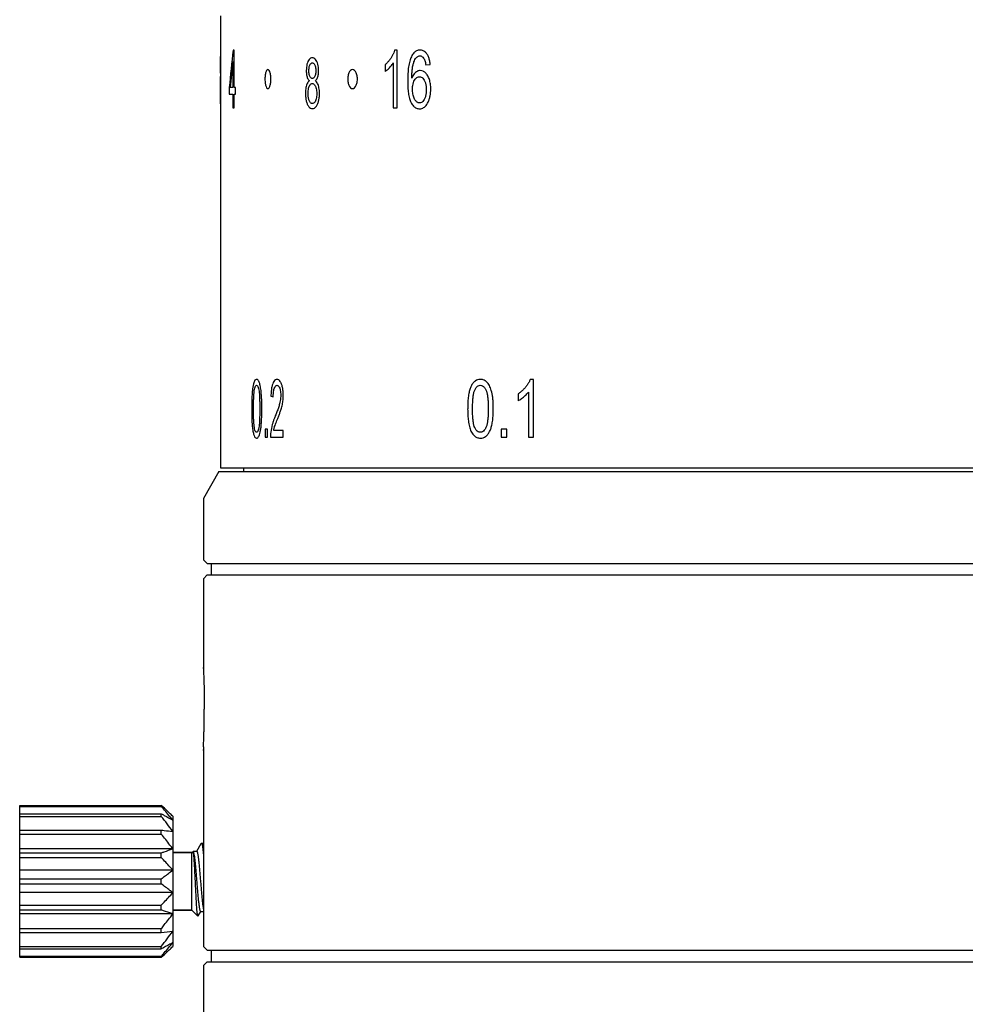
# Model space of a CAD drawing. Header units: millimetres. Extents: x 1711 to 1861, y 300 to 415.
# Tile 2 of 6: x 1711 to 1736, y 333 to 359. Entities that reach past the tile are written whole.
import ezdxf

# ---------------------------------------------------------------- set-up
doc = ezdxf.new("R2010")
doc.units = ezdxf.units.MM
doc.layers.get('0').update_dxf_attribs({"color": 50})

msp = doc.modelspace()

# ---------------------------------------------------------------- linework, layer by layer
at = {"color": 0}
for p, q in [((1716.5064, 359.3041), (1716.5064, 347.5041)), ((1721.1235, 358.4103), (1721.055, 358.4103)), ((1721.1235, 356.9041), (1721.1235, 358.4103)), ((1716.5066, 358.0184), (1716.5064, 358.2436)), ((1716.8593, 358.4041), (1716.8346, 358.4041)), ((1716.8593, 357.4321), (1716.8593, 358.4041)), ((1716.5065, 357.8362), (1716.5066, 358.0184)), ((1716.8292, 358.1084), (1716.8292, 357.4321)), ((1720.8088, 358.0337), (1720.8088, 357.8557)), ((1721.0175, 358.0777), (1721.0175, 356.9041)), ((1721.8681, 358.0225), (1721.9819, 358.0368)), ((1716.5064, 357.8118), (1716.5065, 357.8362)), ((1716.5068, 357.3328), (1716.5065, 357.5721)), ((1716.7334, 357.4321), (1716.7334, 357.2633)), ((1716.8292, 357.4321), (1716.7584, 357.4321)), ((1716.894, 357.4321), (1716.8593, 357.4321)), ((1716.894, 357.2633), (1716.894, 357.4321)), ((1716.5064, 357.0095), (1716.5068, 357.3328)), ((1716.7334, 357.2633), (1716.8292, 357.2633)), ((1716.8292, 357.2633), (1716.8292, 356.9041)), ((1716.8593, 356.9041), (1716.8593, 357.2633)), ((1716.8593, 357.2633), (1716.894, 357.2633)), ((1716.8292, 356.9041), (1716.8593, 356.9041)), ((1721.0175, 356.9041), (1721.1235, 356.9041)), ((1724.6841, 349.8103), (1724.5966, 349.8103)), ((1724.6841, 348.3041), (1724.6841, 349.8103)), ((1724.2799, 349.4337), (1724.2799, 349.2557)), ((1724.5485, 349.4777), (1724.5485, 348.3041)), ((1717.6697, 348.5139), (1717.6697, 348.3041)), ((1717.7338, 348.5139), (1717.6697, 348.5139)), ((1717.7338, 348.3041), (1717.7338, 348.5139)), ((1718.1451, 348.4811), (1717.8935, 348.4811)), ((1718.1451, 348.3041), (1718.1451, 348.4811)), ((1723.8362, 348.5139), (1723.8362, 348.3041)), ((1723.9851, 348.5139), (1723.8362, 348.5139)), ((1723.9851, 348.3041), (1723.9851, 348.5139)), ((1717.6697, 348.3041), (1717.7338, 348.3041)), ((1717.8108, 348.3041), (1718.1451, 348.3041)), ((1723.8362, 348.3041), (1723.9851, 348.3041)), ((1724.5485, 348.3041), (1724.6841, 348.3041)), ((1716.4564, 347.4041), (1716.0564, 346.7041)), ((1716.4566, 347.4041), (1766.6563, 347.4041)), ((1716.5065, 347.5041), (1766.6064, 347.5041)), ((1717.1064, 347.5041), (1717.1064, 347.4041)), ((1716.0564, 346.7041), (1716.0564, 346.5041)), ((1716.0596, 346.3041), (1716.0596, 345.5041)), ((1716.0564, 345.3041), (1716.0564, 345.1041)), ((1716.0564, 345.1041), (1716.1564, 345.0041)), ((1716.1566, 345.0041), (1766.9563, 345.0041)), ((1716.2564, 345.0041), (1716.2564, 344.7041)), ((1716.1564, 344.7041), (1716.0564, 344.6041)), ((1716.0564, 344.6041), (1716.0564, 342.284)), ((1716.1566, 344.7041), (1766.9563, 344.7041)), ((1716.0569, 342.2734), (1716.0564, 342.2841)), ((1716.0574, 342.2609), (1716.0569, 342.2734)), ((1716.0605, 340.2209), (1716.0569, 340.1348)), ((1716.0569, 340.1348), (1716.0564, 340.1242)), ((1716.0564, 340.1242), (1716.0569, 340.1343)), ((1716.0564, 340.1243), (1716.0564, 335.0041)), ((1716.0569, 340.1343), (1716.0575, 340.1476)), ((1711.2564, 334.7239), (1711.2564, 338.6844)), ((1711.2564, 338.6844), (1714.9564, 338.6844)), ((1711.2564, 338.6608), (1714.9564, 338.6608)), ((1714.9564, 338.6608), (1714.9564, 338.6844)), ((1711.2564, 338.4691), (1714.9564, 338.4691)), ((1711.2564, 338.4013), (1714.9564, 338.4013)), ((1714.9564, 338.4013), (1714.9564, 338.4691)), ((1715.2564, 338.4041), (1715.2564, 335.0041)), ((1711.2564, 338.041), (1714.9564, 338.041)), ((1711.2564, 337.937), (1714.9564, 337.937)), ((1714.9564, 337.937), (1714.9564, 338.041)), ((1715.9896, 337.6812), (1715.877, 337.4876)), ((1715.9896, 337.6812), (1716.0064, 337.7041)), ((1716.0064, 337.7041), (1716.0564, 337.7041)), ((1715.2564, 337.5541), (1711.2564, 337.5541)), ((1711.2564, 337.4516), (1714.9564, 337.4516)), ((1714.9564, 337.324), (1714.9564, 337.4516)), ((1715.7564, 337.4541), (1715.2564, 337.4541)), ((1715.2564, 337.4541), (1715.7564, 337.4541)), ((1715.7564, 337.4541), (1715.7899, 337.4876)), ((1715.7564, 335.9541), (1715.7564, 337.4541)), ((1715.7899, 337.4807), (1715.7899, 337.4876)), ((1715.8814, 337.4876), (1715.7899, 337.4876)), ((1711.2564, 337.324), (1714.9564, 337.324)), ((1715.2564, 336.9993), (1711.2564, 336.9993)), ((1711.2564, 336.772), (1714.9564, 336.772)), ((1711.2564, 336.6363), (1714.9564, 336.6363)), ((1714.9564, 336.6363), (1714.9564, 336.772)), ((1715.2564, 336.4089), (1711.2564, 336.4089)), ((1711.2564, 336.0843), (1714.9564, 336.0843)), ((1714.9564, 335.9567), (1714.9564, 336.0843)), ((1711.2564, 335.9567), (1714.9564, 335.9567)), ((1715.2564, 335.8541), (1711.2564, 335.8541)), ((1715.7564, 335.9541), (1715.2564, 335.9541)), ((1715.2564, 335.9541), (1715.7564, 335.9541)), ((1715.7564, 335.9541), (1715.9114, 335.7992)), ((1715.9162, 335.801), (1715.9114, 335.7992)), ((1715.9162, 335.801), (1715.9859, 335.9206)), ((1715.9814, 335.9206), (1716.0564, 335.9206)), ((1711.2564, 335.4713), (1714.9564, 335.4713)), ((1711.2564, 335.3673), (1714.9564, 335.3673)), ((1714.9564, 335.3673), (1714.9564, 335.4713)), ((1711.2564, 335.007), (1714.9564, 335.007)), ((1711.2564, 334.9392), (1714.9564, 334.9392)), ((1714.9564, 334.9392), (1714.9564, 335.007)), ((1716.0564, 335.0041), (1716.1564, 334.9041)), ((1716.1566, 334.9041), (1766.9563, 334.9041)), ((1716.2564, 334.9041), (1716.2564, 334.6041)), ((1711.2564, 334.7474), (1714.9564, 334.7474)), ((1711.2564, 334.7239), (1714.9564, 334.7239)), ((1714.9564, 334.7239), (1714.9564, 334.7474)), ((1716.1564, 334.6041), (1716.0564, 334.5041)), ((1716.0564, 334.5041), (1716.0564, 332.9041)), ((1716.1566, 334.6041), (1766.9563, 334.6041))]:
    msp.add_line(p, q, dxfattribs=at)
for centre, radius, start, end in [((1768.3829, 352.5465), 51.8801, 173.51707, 174.59639), ((1769.9402, 352.2072), 53.4378, 173.65983, 174.38895), ((1720.9105, 358.9953), 10.1026, 252.19827, 252.56251), ((1725.963, 349.0464), 3.0005, 180.0481, 183.9843), ((1718.7721, 348.319), 0.9614, 173.23029, 180.88733), ((1719.1898, 348.2665), 1.3824, 164.68781, 173.10943), ((1691.1637, 341.2047), 24.9162, 358.67135, 359.99878), ((1691.0983, 341.2062), 24.9816, 357.73974, 358.53704), ((1691.203, 341.2039), 24.8769, 358.53608, 358.67096), ((1709.4761, 332.4858), 8.2739, 47.0303, 48.5195), ((1710.7436, 333.8563), 6.4071, 46.35881, 46.96961), ((1711.3743, 334.5167), 5.4939, 45.03885, 46.36601), ((1712.7704, 355.6722), 20.4222, 276.14499, 276.99223), ((1709.7766, 340.5914), 7.8268, 311.43798, 313.01342), ((1710.7442, 339.5513), 6.4062, 313.03176, 313.64122), ((1711.3743, 338.8915), 5.4939, 313.63399, 314.96115), ((1711.5179, 338.7444), 5.2883, 313.6082, 314.98695)]:
    msp.add_arc(centre, radius, start, end, dxfattribs=at)
for points in [[(1721.055, 358.4103), (1721.0482, 358.3869), (1721.0321, 358.3409), (1721.0005, 358.2746), (1720.9752, 358.2311), (1720.9614, 358.2097)], [(1721.7191, 358.4103), (1721.6861, 358.4098), (1721.6252, 358.3965), (1721.5522, 358.3414), (1721.5099, 358.2771), (1721.4908, 358.2384)], [(1721.8971, 358.3107), (1721.8808, 358.3334), (1721.8457, 358.3711), (1721.786, 358.4031), (1721.7421, 358.4104), (1721.7191, 358.4103)], [(1718.9026, 358.2094), (1718.8862, 358.2093), (1718.8558, 358.202), (1718.8171, 358.1678), (1718.7969, 358.1333), (1718.7881, 358.1128)], [(1719.0209, 358.1101), (1719.0104, 358.1328), (1718.9875, 358.1704), (1718.9475, 358.2024), (1718.9181, 358.2096), (1718.9026, 358.2094)], [(1720.9614, 358.2097), (1720.9473, 358.1874), (1720.9171, 358.1446), (1720.8662, 358.0855), (1720.8286, 358.0503), (1720.8088, 358.0337)], [(1721.4908, 358.2384), (1721.4742, 358.2045), (1721.4454, 358.1266), (1721.4149, 357.9765), (1721.3993, 357.8016), (1721.3952, 357.6734), (1721.3951, 357.606)], [(1721.5355, 358.0246), (1721.5422, 358.0518), (1721.5573, 358.1017), (1721.5854, 358.1638), (1721.6068, 358.196), (1721.6183, 358.2098)], [(1721.6183, 358.2098), (1721.6278, 358.2212), (1721.6475, 358.2401), (1721.678, 358.2553), (1721.7006, 358.2589), (1721.7123, 358.2588)], [(1721.7123, 358.2588), (1721.7278, 358.2585), (1721.7569, 358.2522), (1721.7927, 358.2262), (1721.8146, 358.197), (1721.8248, 358.1795)], [(1721.8248, 358.1795), (1721.8318, 358.1666), (1721.8444, 358.1378), (1721.8579, 358.0848), (1721.8651, 358.0442), (1721.8681, 358.0225)], [(1721.9819, 358.0368), (1721.9786, 358.0765), (1721.9679, 358.1498), (1721.9386, 358.2421), (1721.9122, 358.29), (1721.8971, 358.3107)], [(1717.8207, 357.6541), (1717.8201, 357.6965), (1717.8146, 357.7713), (1717.7908, 357.8597), (1717.7592, 357.906), (1717.7247, 357.9059), (1717.694, 357.8598), (1717.6713, 357.7717), (1717.6661, 357.6967), (1717.6656, 357.6541)], [(1718.7881, 358.1128), (1718.7782, 358.0896), (1718.762, 358.041), (1718.749, 357.9648), (1718.7459, 357.9055), (1718.7458, 357.8742)], [(1718.8137, 357.8796), (1718.8138, 357.899), (1718.8159, 357.9353), (1718.8243, 357.9799), (1718.8335, 358.0072), (1718.839, 358.0199)], [(1718.839, 358.0199), (1718.8452, 358.0336), (1718.8582, 358.0563), (1718.8792, 358.074), (1718.895, 358.0782), (1718.9034, 358.0782)], [(1718.9034, 358.0782), (1718.9121, 358.0781), (1718.9285, 358.0734), (1718.9492, 358.054), (1718.9621, 358.0315), (1718.9681, 358.0179)], [(1718.9681, 358.0179), (1718.9743, 358.0035), (1718.9845, 357.9735), (1718.9927, 357.926), (1718.9947, 357.8897), (1718.9947, 357.8707)], [(1719.0664, 357.8698), (1719.0662, 357.9033), (1719.0625, 357.9657), (1719.0475, 358.0416), (1719.0309, 358.0884), (1719.0209, 358.1101)], [(1720.0828, 357.6541), (1720.0819, 357.6965), (1720.0731, 357.7713), (1720.0346, 357.8597), (1719.9834, 357.906), (1719.9269, 357.9059), (1719.8766, 357.8598), (1719.8391, 357.7717), (1719.8306, 357.6967), (1719.8297, 357.6541)], [(1720.8088, 357.8557), (1720.8207, 357.8634), (1720.8447, 357.8808), (1720.8808, 357.9128), (1720.9055, 357.9373), (1720.9179, 357.9505)], [(1720.9179, 357.9505), (1720.9306, 357.9636), (1720.9548, 357.9904), (1720.9881, 358.0322), (1721.0081, 358.0623), (1721.0175, 358.0777)], [(1721.5043, 357.6777), (1721.5044, 357.7223), (1721.5068, 357.8076), (1721.5157, 357.9225), (1721.528, 357.9919), (1721.5355, 358.0246)], [(1716.5065, 357.5721), (1716.5065, 357.5942), (1716.5064, 357.6344), (1716.5065, 357.6832), (1716.5067, 357.7075), (1716.5069, 357.7176)], [(1717.6656, 357.6541), (1717.6661, 357.6117), (1717.6713, 357.537), (1717.6939, 357.4485), (1717.7247, 357.4023), (1717.7592, 357.4023), (1717.7907, 357.4484), (1717.8146, 357.5366), (1717.8201, 357.6116), (1717.8207, 357.6541)], [(1718.7458, 357.8742), (1718.7458, 357.8527), (1718.7473, 357.812), (1718.7542, 357.7573), (1718.7613, 357.7267), (1718.7656, 357.7127)], [(1718.7656, 357.7127), (1718.7699, 357.6978), (1718.7803, 357.6702), (1718.8011, 357.6351), (1718.8179, 357.617), (1718.8271, 357.6091)], [(1718.8386, 357.7286), (1718.8326, 357.7431), (1718.8229, 357.7735), (1718.8155, 357.8227), (1718.8137, 357.86), (1718.8137, 357.8796)], [(1718.9041, 357.6703), (1718.895, 357.6703), (1718.8781, 357.6746), (1718.8559, 357.6946), (1718.844, 357.7159), (1718.8386, 357.7286)], [(1718.9689, 357.7279), (1718.963, 357.7146), (1718.9503, 357.6925), (1718.9287, 357.6743), (1718.9126, 357.6702), (1718.9041, 357.6703)], [(1718.9947, 357.8707), (1718.9946, 357.8513), (1718.9926, 357.815), (1718.9841, 357.7693), (1718.9746, 357.7412), (1718.9689, 357.7279)], [(1718.9827, 357.6091), (1718.9919, 357.617), (1719.0088, 357.6353), (1719.03, 357.6702), (1719.0408, 357.6973), (1719.0454, 357.712)], [(1719.0454, 357.712), (1719.0501, 357.7269), (1719.0579, 357.7585), (1719.0649, 357.8116), (1719.0664, 357.8499), (1719.0664, 357.8698)], [(1719.8297, 357.6541), (1719.8305, 357.6117), (1719.8391, 357.537), (1719.8765, 357.4485), (1719.927, 357.4023), (1719.9834, 357.4023), (1720.0345, 357.4484), (1720.073, 357.5366), (1720.0819, 357.6116), (1720.0828, 357.6541)], [(1721.6022, 357.8283), (1721.5891, 357.8172), (1721.5645, 357.7913), (1721.5318, 357.7408), (1721.513, 357.6999), (1721.5043, 357.6777)], [(1721.5737, 357.6247), (1721.5862, 357.6454), (1721.6123, 357.6797), (1721.6535, 357.7076), (1721.6854, 357.7144), (1721.7023, 357.7145)], [(1721.7247, 357.8772), (1721.7099, 357.8771), (1721.6811, 357.8733), (1721.6415, 357.8573), (1721.6152, 357.8392), (1721.6022, 357.8283)], [(1721.7023, 357.7145), (1721.7199, 357.7142), (1721.7529, 357.7071), (1721.7936, 357.6779), (1721.8186, 357.6445), (1721.8302, 357.6244)], [(1721.9176, 357.7411), (1721.8988, 357.7722), (1721.8594, 357.8236), (1721.7982, 357.8663), (1721.7501, 357.8768), (1721.7247, 357.8772)], [(1721.9985, 357.3912), (1721.9985, 357.4391), (1721.9924, 357.5289), (1721.9647, 357.6466), (1721.9352, 357.7117), (1721.9176, 357.7411)], [(1718.7506, 357.492), (1718.7448, 357.4734), (1718.7351, 357.4328), (1718.7262, 357.3612), (1718.7242, 357.3081), (1718.7242, 357.2801)], [(1718.8271, 357.6091), (1718.8157, 357.6018), (1718.7948, 357.5833), (1718.7691, 357.543), (1718.7561, 357.5102), (1718.7506, 357.492)], [(1718.7922, 357.2792), (1718.7923, 357.3046), (1718.7946, 357.3522), (1718.8046, 357.4131), (1718.8161, 357.4489), (1718.823, 357.4654)], [(1718.823, 357.4654), (1718.8308, 357.4832), (1718.847, 357.5125), (1718.8724, 357.5345), (1718.892, 357.54), (1718.9022, 357.5399)], [(1718.9022, 357.5399), (1718.9132, 357.5398), (1718.934, 357.534), (1718.9606, 357.5095), (1718.9769, 357.4813), (1718.9846, 357.4643)], [(1719.062, 357.483), (1719.056, 357.5021), (1719.0421, 357.537), (1719.0153, 357.5794), (1718.9942, 357.6004), (1718.9827, 357.6091)], [(1718.9846, 357.4643), (1718.9925, 357.4457), (1719.0057, 357.4068), (1719.0157, 357.3454), (1719.0182, 357.2985), (1719.0182, 357.2739)], [(1719.0899, 357.2757), (1719.0899, 357.3025), (1719.0878, 357.3536), (1719.0783, 357.4232), (1719.0681, 357.464), (1719.062, 357.483)], [(1721.3951, 357.606), (1721.3952, 357.5467), (1721.3988, 357.4337), (1721.4125, 357.2791), (1721.4399, 357.1455), (1721.4662, 357.0769), (1721.4815, 357.0471)], [(1721.5215, 357.3901), (1721.5215, 357.423), (1721.5255, 357.4841), (1721.5436, 357.5635), (1721.5624, 357.6059), (1721.5737, 357.6247)], [(1721.5454, 357.2079), (1721.54, 357.2273), (1721.5312, 357.2666), (1721.5234, 357.3262), (1721.5215, 357.3685), (1721.5215, 357.3901)], [(1721.8814, 357.3799), (1721.8814, 357.3439), (1721.8775, 357.277), (1721.8595, 357.19), (1721.8408, 357.1442), (1721.8296, 357.1241)], [(1721.8302, 357.6244), (1721.8414, 357.6052), (1721.8601, 357.5615), (1721.8776, 357.4783), (1721.8814, 357.4143), (1721.8814, 357.3799)], [(1721.9602, 357.1282), (1721.9688, 357.1556), (1721.9831, 357.2115), (1721.9956, 357.2982), (1721.9985, 357.3597), (1721.9985, 357.3912)], [(1718.7242, 357.2801), (1718.7244, 357.241), (1718.7282, 357.1679), (1718.7436, 357.0776), (1718.7619, 357.0215), (1718.7729, 356.9952)], [(1718.8056, 357.1471), (1718.8025, 357.1615), (1718.7975, 357.1906), (1718.7932, 357.2338), (1718.7922, 357.264), (1718.7922, 357.2792)], [(1718.8462, 357.0478), (1718.84, 357.0558), (1718.8288, 357.0738), (1718.8156, 357.1063), (1718.8086, 357.1328), (1718.8056, 357.1471)], [(1719.0182, 357.2739), (1719.0182, 357.2484), (1719.0157, 357.2004), (1719.0051, 357.139), (1718.9931, 357.1031), (1718.9859, 357.0866)], [(1719.038, 356.9954), (1719.0501, 357.0231), (1719.0702, 357.0807), (1719.086, 357.1699), (1719.0899, 357.2392), (1719.0899, 357.2757)], [(1721.6139, 357.0748), (1721.6037, 357.0856), (1721.5849, 357.1098), (1721.5626, 357.154), (1721.5506, 357.1891), (1721.5454, 357.2079)], [(1721.8296, 357.1241), (1721.8179, 357.1029), (1721.7932, 357.0677), (1721.7535, 357.0373), (1721.7228, 357.0301), (1721.7066, 357.03)], [(1721.8567, 356.9432), (1721.8715, 356.9578), (1721.899, 356.991), (1721.9331, 357.0527), (1721.9519, 357.1017), (1721.9602, 357.1282)], [(1718.7729, 356.9952), (1718.7841, 356.9694), (1718.8086, 356.9266), (1718.8527, 356.8899), (1718.886, 356.8818), (1718.9038, 356.882)], [(1718.9045, 357.0132), (1718.8973, 357.0133), (1718.8834, 357.0159), (1718.8647, 357.0271), (1718.8523, 357.04), (1718.8462, 357.0478)], [(1718.9038, 356.882), (1718.9224, 356.882), (1718.9573, 356.8906), (1719.0027, 356.9301), (1719.0272, 356.9711), (1719.038, 356.9954)], [(1718.9859, 357.0866), (1718.9781, 357.0692), (1718.9616, 357.0407), (1718.935, 357.0184), (1718.915, 357.0131), (1718.9045, 357.0132)], [(1721.4815, 357.0471), (1721.5031, 357.0069), (1721.5487, 356.9408), (1721.6207, 356.8912), (1721.678, 356.8787), (1721.7085, 356.8785)], [(1721.7066, 357.03), (1721.695, 357.0301), (1721.6727, 357.0337), (1721.6428, 357.0485), (1721.6234, 357.0649), (1721.6139, 357.0748)], [(1721.7085, 356.8785), (1721.7269, 356.8786), (1721.7625, 356.8834), (1721.8117, 356.9051), (1721.8421, 356.9289), (1721.8567, 356.9432)], [(1717.3741, 349.722), (1717.3681, 349.7031), (1717.3569, 349.6594), (1717.3426, 349.5754), (1717.3353, 349.5081), (1717.3321, 349.4716)], [(1717.4465, 349.8103), (1717.4363, 349.8101), (1717.4174, 349.8034), (1717.393, 349.7722), (1717.3799, 349.7407), (1717.3741, 349.722)], [(1717.5048, 349.7609), (1717.4993, 349.7717), (1717.4875, 349.7897), (1717.4679, 349.8065), (1717.4538, 349.8102), (1717.4465, 349.8103)], [(1717.5472, 349.6207), (1717.5434, 349.6413), (1717.5352, 349.6791), (1717.5214, 349.7246), (1717.5106, 349.7498), (1717.5048, 349.7609)], [(1717.869, 349.699), (1717.8598, 349.6741), (1717.844, 349.617), (1717.8283, 349.5077), (1717.8232, 349.4224), (1717.8219, 349.3764)], [(1717.9822, 349.8103), (1717.9658, 349.8101), (1717.9358, 349.8017), (1717.8976, 349.7628), (1717.8777, 349.7228), (1717.869, 349.699)], [(1718.0999, 349.6905), (1718.0901, 349.7171), (1718.0683, 349.7614), (1718.0282, 349.8015), (1717.9981, 349.8103), (1717.9822, 349.8103)], [(1718.1444, 349.3938), (1718.1442, 349.4348), (1718.1407, 349.5114), (1718.1263, 349.6052), (1718.1098, 349.6634), (1718.0999, 349.6905)], [(1723.1088, 349.722), (1723.093, 349.7031), (1723.0639, 349.6594), (1723.0266, 349.5754), (1723.0073, 349.5081), (1722.9989, 349.4716)], [(1723.2938, 349.8103), (1723.2681, 349.8101), (1723.2201, 349.8034), (1723.1575, 349.7722), (1723.1238, 349.7407), (1723.1088, 349.722)], [(1723.4394, 349.7609), (1723.4256, 349.7717), (1723.3966, 349.7897), (1723.3476, 349.8065), (1723.3123, 349.8102), (1723.2938, 349.8103)], [(1723.5434, 349.6207), (1723.5342, 349.6413), (1723.5141, 349.6791), (1723.4803, 349.7246), (1723.4536, 349.7498), (1723.4394, 349.7609)], [(1724.5966, 349.8103), (1724.5878, 349.7869), (1724.5672, 349.7409), (1724.5267, 349.6746), (1724.4942, 349.6311), (1724.4765, 349.6097)], [(1717.3321, 349.4716), (1717.3288, 349.4305), (1717.3233, 349.3442), (1717.3193, 349.2023), (1717.3183, 349.0982), (1717.3184, 349.0439)], [(1717.3669, 349.0439), (1717.3669, 349.0871), (1717.3676, 349.1699), (1717.3698, 349.2836), (1717.3743, 349.385), (1717.3809, 349.4774), (1717.3878, 349.5275), (1717.3919, 349.5502)], [(1717.3919, 349.5502), (1717.3965, 349.5749), (1717.4067, 349.6158), (1717.4241, 349.6496), (1717.4383, 349.6577), (1717.446, 349.6578)], [(1717.446, 349.6578), (1717.4545, 349.657), (1717.4704, 349.6468), (1717.4891, 349.6043), (1717.5001, 349.5613), (1717.5051, 349.5359)], [(1717.5051, 349.5359), (1717.509, 349.5148), (1717.5159, 349.4676), (1717.5223, 349.3787), (1717.5267, 349.2804), (1717.5289, 349.1689), (1717.5295, 349.0869), (1717.5296, 349.0439)], [(1717.574, 349.3979), (1717.5719, 349.4264), (1717.5671, 349.4809), (1717.5582, 349.5553), (1717.5511, 349.5998), (1717.5472, 349.6207)], [(1717.8831, 349.357), (1717.8832, 349.3886), (1717.8851, 349.4472), (1717.8945, 349.5225), (1717.904, 349.5612), (1717.9097, 349.578)], [(1717.9097, 349.578), (1717.9159, 349.5964), (1717.9294, 349.6269), (1717.9533, 349.6523), (1717.9712, 349.658), (1717.9808, 349.6578)], [(1717.9808, 349.6578), (1717.9902, 349.6578), (1718.0079, 349.6522), (1718.0314, 349.6264), (1718.0445, 349.5987), (1718.0504, 349.5821)], [(1718.0504, 349.5821), (1718.0567, 349.5642), (1718.0671, 349.5267), (1718.0756, 349.4676), (1718.0777, 349.4219), (1718.0777, 349.3979)], [(1722.9989, 349.4716), (1722.99, 349.4305), (1722.9755, 349.3442), (1722.9649, 349.2023), (1722.9624, 349.0982), (1722.9626, 349.0439)], [(1723.0899, 349.0439), (1723.0901, 349.0871), (1723.0918, 349.1699), (1723.0975, 349.2836), (1723.1091, 349.385), (1723.1263, 349.4774), (1723.1442, 349.5275), (1723.1546, 349.5502)], [(1723.1546, 349.5502), (1723.1665, 349.5749), (1723.1926, 349.6158), (1723.2371, 349.6496), (1723.2731, 349.6577), (1723.2924, 349.6578)], [(1723.2924, 349.6578), (1723.3141, 349.657), (1723.3539, 349.6468), (1723.4005, 349.6043), (1723.4277, 349.5613), (1723.44, 349.5359)], [(1723.44, 349.5359), (1723.4498, 349.5148), (1723.4667, 349.4676), (1723.4825, 349.3787), (1723.4933, 349.2804), (1723.4985, 349.1689), (1723.5001, 349.0869), (1723.5003, 349.0439)], [(1723.6085, 349.3979), (1723.6034, 349.4264), (1723.5918, 349.4809), (1723.57, 349.5553), (1723.5527, 349.5998), (1723.5434, 349.6207)], [(1724.4765, 349.6097), (1724.4584, 349.5874), (1724.4196, 349.5446), (1724.354, 349.4855), (1724.3054, 349.4503), (1724.2799, 349.4337)], [(1724.4206, 349.3505), (1724.4368, 349.3636), (1724.468, 349.3904), (1724.5108, 349.4322), (1724.5364, 349.4623), (1724.5485, 349.4777)], [(1717.5838, 349.0439), (1717.5839, 349.0877), (1717.5832, 349.1724), (1717.5805, 349.2891), (1717.5765, 349.3625), (1717.574, 349.3979)], [(1718.0479, 349.1759), (1718.0383, 349.1407), (1718.0172, 349.0704), (1717.9796, 348.9688), (1717.951, 348.8959), (1717.9358, 348.8588)], [(1718.0777, 349.3979), (1718.0777, 349.3743), (1718.0754, 349.3263), (1718.0652, 349.2513), (1718.0543, 349.2012), (1718.0479, 349.1759)], [(1718.0882, 349.0334), (1718.0945, 349.0535), (1718.1061, 349.0938), (1718.1207, 349.1546), (1718.1282, 349.1959), (1718.1314, 349.2167)], [(1718.1314, 349.2167), (1718.1343, 349.2362), (1718.1391, 349.2754), (1718.1434, 349.3343), (1718.1444, 349.3739), (1718.1444, 349.3938)], [(1723.632, 349.0439), (1723.6321, 349.0877), (1723.6305, 349.1724), (1723.624, 349.2891), (1723.6144, 349.3625), (1723.6085, 349.3979)], [(1724.2799, 349.2557), (1724.2952, 349.2634), (1724.3261, 349.2808), (1724.3727, 349.3128), (1724.4045, 349.3373), (1724.4206, 349.3505)], [(1717.3184, 349.0439), (1717.3184, 348.9796), (1717.32, 348.8571), (1717.3259, 348.6894), (1717.3378, 348.5434), (1717.3494, 348.4672), (1717.3562, 348.4338)], [(1717.3894, 348.5517), (1717.3856, 348.5729), (1717.3793, 348.6202), (1717.3734, 348.7092), (1717.3695, 348.8075), (1717.3675, 348.9189), (1717.3669, 349.0009), (1717.3669, 349.0439)], [(1717.5296, 349.0439), (1717.5295, 349.0012), (1717.5289, 348.9198), (1717.5267, 348.8091), (1717.5224, 348.7111), (1717.516, 348.6219), (1717.5091, 348.5742), (1717.5051, 348.5528)], [(1717.568, 348.6174), (1717.5718, 348.6584), (1717.578, 348.7447), (1717.5828, 348.8862), (1717.5839, 348.9898), (1717.5838, 349.0439)], [(1717.9904, 348.7698), (1718.0027, 348.8), (1718.0262, 348.8599), (1718.0587, 348.9454), (1718.0787, 349.004), (1718.0882, 349.0334)], [(1723.1481, 348.5517), (1723.1385, 348.5729), (1723.1221, 348.6202), (1723.1069, 348.7092), (1723.0966, 348.8075), (1723.0916, 348.9189), (1723.0901, 349.0009), (1723.0899, 349.0439)], [(1723.5003, 349.0439), (1723.5001, 349.0012), (1723.4985, 348.9198), (1723.4933, 348.8091), (1723.4827, 348.7111), (1723.467, 348.6219), (1723.45, 348.5742), (1723.4401, 348.5528)], [(1723.5939, 348.6174), (1723.603, 348.6584), (1723.6181, 348.7447), (1723.6295, 348.8862), (1723.6321, 348.9898), (1723.632, 349.0439)], [(1717.9358, 348.8588), (1717.9254, 348.8335), (1717.9057, 348.7829), (1717.8793, 348.709), (1717.8638, 348.6575), (1717.8565, 348.6315)], [(1717.9191, 348.5806), (1717.9257, 348.6005), (1717.9399, 348.641), (1717.9638, 348.7027), (1717.9813, 348.747), (1717.9904, 348.7698)], [(1717.3562, 348.4338), (1717.3643, 348.3961), (1717.3818, 348.3344), (1717.4107, 348.2897), (1717.434, 348.2785), (1717.4465, 348.2785)], [(1717.4465, 348.43), (1717.4379, 348.4309), (1717.4222, 348.4411), (1717.4043, 348.4835), (1717.394, 348.5264), (1717.3894, 348.5517)], [(1717.5051, 348.5528), (1717.4999, 348.5257), (1717.4884, 348.4806), (1717.4684, 348.4387), (1717.454, 348.4298), (1717.4465, 348.43)], [(1717.5218, 348.3665), (1717.5284, 348.3857), (1717.5407, 348.4299), (1717.5564, 348.5141), (1717.5645, 348.5811), (1717.568, 348.6174)], [(1717.8935, 348.4811), (1717.8959, 348.4926), (1717.9009, 348.5152), (1717.9094, 348.5485), (1717.9157, 348.57), (1717.9191, 348.5806)], [(1723.062, 348.4338), (1723.0833, 348.3961), (1723.1287, 348.3344), (1723.2031, 348.2897), (1723.2622, 348.2785), (1723.2938, 348.2785)], [(1723.2938, 348.43), (1723.272, 348.4309), (1723.2323, 348.4411), (1723.1866, 348.4835), (1723.16, 348.5264), (1723.1481, 348.5517)], [(1723.4401, 348.5528), (1723.4271, 348.5257), (1723.3988, 348.4806), (1723.3489, 348.4387), (1723.3128, 348.4298), (1723.2938, 348.43)], [(1723.4812, 348.3665), (1723.4974, 348.3857), (1723.5274, 348.4299), (1723.5657, 348.5141), (1723.5854, 348.5811), (1723.5939, 348.6174)], [(1717.4465, 348.2785), (1717.4568, 348.2786), (1717.4761, 348.2853), (1717.5017, 348.3163), (1717.5156, 348.3478), (1717.5218, 348.3665)], [(1723.2938, 348.2785), (1723.3197, 348.2786), (1723.3681, 348.2853), (1723.4317, 348.3163), (1723.4659, 348.3478), (1723.4812, 348.3665)], [(1715.2564, 338.0064), (1715.1608, 338.1412), (1715.0599, 338.2723), (1714.9564, 338.4013)], [(1714.9564, 335.007), (1715.0599, 335.1359), (1715.1608, 335.2671), (1715.2564, 335.4019)]]:
    msp.add_open_spline(points, degree=3, dxfattribs=at)
for points, knots in [([(1722.9698, 348.8379), (1722.9734, 348.7873), (1722.9838, 348.6833), (1723.0139, 348.5434), (1723.0443, 348.4672), (1723.062, 348.4338)], [0, 0, 0, 0, 0.3043478, 0.6521739, 1, 1, 1, 1]), ([(1716.0572, 346.5041), (1716.0576, 346.5041), (1716.0571, 346.5021), (1716.0578, 346.4999), (1716.0577, 346.4948), (1716.0581, 346.4851), (1716.0584, 346.4682), (1716.0588, 346.4438), (1716.0591, 346.4138), (1716.0595, 346.3667), (1716.0596, 346.3296), (1716.0596, 346.3041)], [0, 0, 0, 0, 0.004912, 0.0193558, 0.0431835, 0.07622, 0.1687108, 0.2929842, 0.4444454, 0.6173829, 1, 1, 1, 1]), ([(1716.0596, 345.5041), (1716.0596, 345.4786), (1716.0595, 345.4416), (1716.0591, 345.3944), (1716.0588, 345.3645), (1716.0584, 345.34), (1716.0581, 345.3232), (1716.0577, 345.3135), (1716.0578, 345.3083), (1716.0571, 345.3062), (1716.0576, 345.3041), (1716.0572, 345.3041)], [0, 0, 0, 0, 0.3826043, 0.5555346, 0.7069948, 0.8312749, 0.9237741, 0.9568124, 0.980642, 0.9950874, 1, 1, 1, 1]), ([(1716.0564, 342.2841), (1716.0565, 342.291), (1716.0583, 342.2308), (1716.0602, 342.2021), (1716.0642, 342.087), (1716.075, 341.7698), (1716.0799, 341.4595), (1716.0799, 341.2041)], [0, 0, 0, 0, 0.0189969, 0.0753634, 0.1670653, 0.2909283, 1, 1, 1, 1]), ([(1715.2564, 338.3016), (1715.2325, 338.3323), (1715.1353, 338.4543), (1715.0339, 338.573), (1714.9564, 338.6608)], [0, 0, 0, 0, 0.2494554, 1, 1, 1, 1]), ([(1714.9564, 338.4691), (1714.9822, 338.4555), (1715.0832, 338.4015), (1715.1831, 338.3454), (1715.2564, 338.3016)], [0, 0, 0, 0, 0.2542981, 1, 1, 1, 1]), ([(1714.9564, 338.041), (1714.9821, 338.0382), (1715.0822, 338.0271), (1715.1822, 338.0156), (1715.2564, 338.0064)], [0, 0, 0, 0, 0.2566938, 1, 1, 1, 1]), ([(1715.2564, 337.5541), (1715.2325, 337.5868), (1715.1354, 337.7167), (1715.034, 337.8433), (1714.9564, 337.937)], [0, 0, 0, 0, 0.2498181, 1, 1, 1, 1]), ([(1716.0064, 337.7041), (1716.009, 337.7041), (1716.0127, 337.6999), (1716.0158, 337.6935), (1716.0189, 337.6856), (1716.0218, 337.6755), (1716.0261, 337.6579), (1716.0312, 337.6305), (1716.0371, 337.5914), (1716.0456, 337.5238), (1716.0517, 337.4628), (1716.0559, 337.4175), (1716.0564, 337.4111)], [0, 0, 0, 0, 0.00374438, 0.00691076, 0.01108345, 0.01629579, 0.02255492, 0.03819634, 0.05792727, 0.08159022, 0.13988839, 0.14948703, 0.14948703, 0.14948703, 0.14948703]), ([(1714.9564, 337.4516), (1714.9822, 337.4599), (1715.0826, 337.4928), (1715.1826, 337.5271), (1715.2564, 337.5541)], [0, 0, 0, 0, 0.2557184, 1, 1, 1, 1]), ([(1715.9114, 335.7992), (1715.9106, 335.8), (1715.9092, 335.8023), (1715.9066, 335.8093), (1715.9036, 335.8224), (1715.9002, 335.8432), (1715.8967, 335.8708), (1715.8932, 335.9048), (1715.8896, 335.9451), (1715.886, 335.9913), (1715.881, 336.0638), (1715.8748, 336.1664), (1715.8675, 336.3012), (1715.8602, 336.4484), (1715.8528, 336.6031), (1715.8453, 336.7598), (1715.8378, 336.913), (1715.8302, 337.0572), (1715.8226, 337.1868), (1715.816, 337.2835), (1715.8104, 337.3497), (1715.8065, 337.39), (1715.8026, 337.4233), (1715.7987, 337.4493), (1715.7953, 337.4663), (1715.7923, 337.4758), (1715.7908, 337.4793), (1715.7899, 337.4807)], [0, 0, 0, 0, 0.001884, 0.0046867, 0.0132276, 0.0257529, 0.042217, 0.0625297, 0.0865482, 0.1141023, 0.144983, 0.2157493, 0.2966122, 0.3849328, 0.4777375, 0.571817, 0.6638328, 0.7504319, 0.8283681, 0.8946338, 0.9225489, 0.9465979, 0.9665296, 0.9821478, 0.9933071, 0.997203, 1, 1, 1, 1]), ([(1715.7899, 337.4807), (1715.7925, 337.4765), (1715.7969, 337.4655), (1715.8027, 337.4455), (1715.8085, 337.419), (1715.817, 337.3714), (1715.8271, 337.2977), (1715.8387, 337.1942), (1715.8504, 337.0735), (1715.8621, 336.9398), (1715.8739, 336.7978), (1715.8856, 336.6525), (1715.8974, 336.509), (1715.9091, 336.3723), (1715.9208, 336.2474), (1715.9324, 336.1385), (1715.9425, 336.0597), (1715.951, 336.0076), (1715.9568, 335.9774), (1715.9627, 335.9536), (1715.9677, 335.9379), (1715.9721, 335.9288), (1715.9755, 335.9236), (1715.9791, 335.9206), (1715.9814, 335.9206)], [0, 0, 0, 0, 0.0091951, 0.0224035, 0.0396391, 0.0608005, 0.1142465, 0.1809947, 0.2587541, 0.3448234, 0.4361979, 0.529681, 0.6220005, 0.7099258, 0.7903847, 0.8605764, 0.9180802, 0.9414494, 0.9609751, 0.9765184, 0.9880255, 0.9922924, 0.9956199, 1, 1, 1, 1]), ([(1715.8814, 337.4876), (1715.8837, 337.4876), (1715.8874, 337.4847), (1715.8907, 337.4795), (1715.8951, 337.4705), (1715.9002, 337.4549), (1715.906, 337.4311), (1715.9118, 337.4011), (1715.9203, 337.3491), (1715.9304, 337.2706), (1715.942, 337.1621), (1715.9536, 337.0376), (1715.9653, 336.9014), (1715.9771, 336.7582), (1715.9888, 336.6132), (1716.0005, 336.4713), (1716.0122, 336.3377), (1716.0239, 336.2168), (1716.0355, 336.1131), (1716.0456, 336.039), (1716.053, 335.9972), (1716.0558, 335.9832), (1716.0564, 335.9802)], [0, 0, 0, 0, 0.00437223, 0.0076901, 0.011941, 0.02341043, 0.03889943, 0.05835743, 0.08164786, 0.13896161, 0.20893457, 0.28916418, 0.37686957, 0.46899924, 0.56234271, 0.65364598, 0.73972808, 0.81759579, 0.88455423, 0.93831425, 0.95966997, 0.96541789, 0.96541789, 0.96541789, 0.96541789]), ([(1715.2564, 336.9993), (1715.2325, 337.0271), (1715.135, 337.1376), (1715.0337, 337.2448), (1714.9564, 337.324)], [0, 0, 0, 0, 0.2488631, 1, 1, 1, 1]), ([(1714.9564, 336.772), (1714.9822, 336.7905), (1715.0838, 336.8642), (1715.1836, 336.9403), (1715.2564, 336.9993)], [0, 0, 0, 0, 0.2529357, 1, 1, 1, 1]), ([(1715.2564, 336.4089), (1715.2324, 336.4284), (1715.1341, 336.5065), (1715.0332, 336.5812), (1714.9564, 336.6363)], [0, 0, 0, 0, 0.246773, 1, 1, 1, 1]), ([(1714.9564, 336.0843), (1714.9823, 336.1107), (1715.0846, 336.2168), (1715.1843, 336.3254), (1715.2564, 336.4089)], [0, 0, 0, 0, 0.2510558, 1, 1, 1, 1]), ([(1715.2564, 335.8541), (1715.2323, 335.863), (1715.1328, 335.8986), (1715.0325, 335.9321), (1714.9564, 335.9567)], [0, 0, 0, 0, 0.2436379, 1, 1, 1, 1]), ([(1714.9564, 335.4713), (1714.9823, 335.5025), (1715.085, 335.628), (1715.1846, 335.756), (1715.2564, 335.8541)], [0, 0, 0, 0, 0.2501902, 1, 1, 1, 1]), ([(1715.2564, 335.1067), (1715.2323, 335.0922), (1715.1335, 335.0344), (1715.0329, 334.9796), (1714.9564, 334.9392)], [0, 0, 0, 0, 0.2452442, 1, 1, 1, 1]), ([(1714.9564, 334.7474), (1714.9823, 334.7768), (1715.0848, 334.8943), (1715.1845, 335.0145), (1715.2564, 335.1067)], [0, 0, 0, 0, 0.2505194, 1, 1, 1, 1])]:
    msp.add_open_spline(points, degree=3, knots=knots, dxfattribs=at)

doc.saveas('drawing.dxf')
